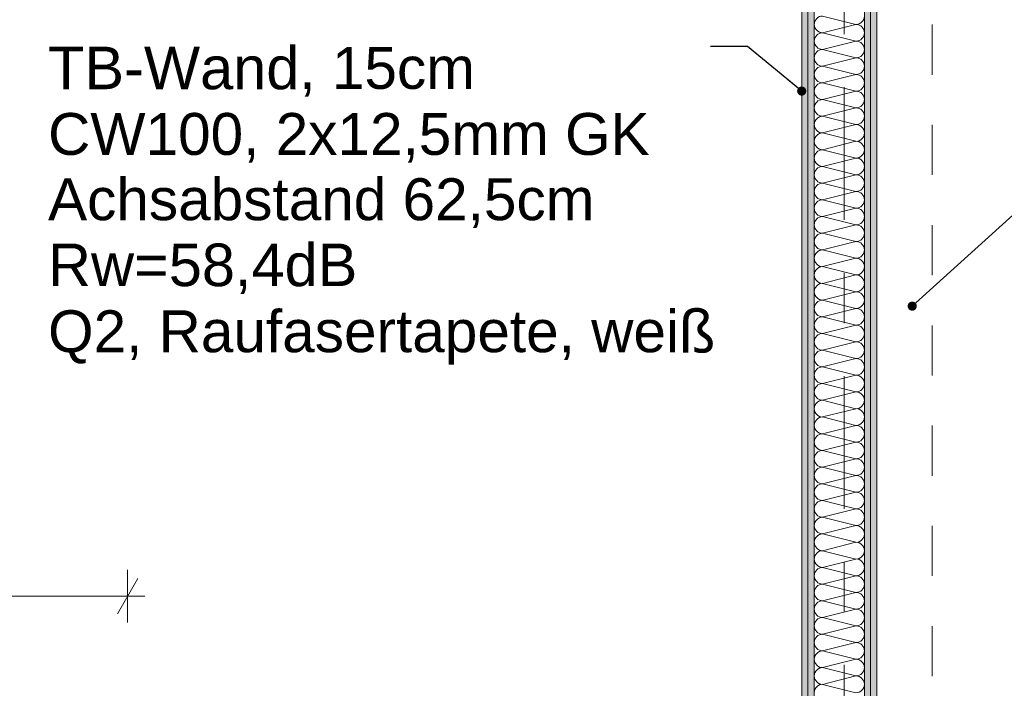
# Model space of a CAD drawing. Header units: metres. Extents: x -4 to 100, y -11 to 17.
# Tile 63 of 256: x 2.48 to 4.45, y 9.23 to 10.56. Entities that reach past the tile are written whole.
import ezdxf

# ---------------------------------------------------------------- set-up
doc = ezdxf.new("R2010")
doc.units = ezdxf.units.M
doc.header["$MEASUREMENT"] = 0
doc.linetypes.add('Strichlinie doppelt', pattern=[0.546806, 0.264583, -0.105833, 0.070556, -0.105833])
doc.linetypes.add('Untersicht', pattern=[0.1, 0.075, -0.025])
for name, color, linetype in [('152 - Bemaßung_ Beschriftung.Ausbau', 7, 'Continuous'), ('451 - Universal.Achsen Raster', 7, 'Continuous'), ('650 - Abdeckung.Fußboden Aufbau', 7, 'Continuous'), ('Neubau_152 - Bemaßung_ Beschriftung.Ausbau', 7, 'Continuous'), ('Neubau_606 - Struktur.Wand Innen Ausbau', 7, 'Continuous'), ('Neubau_653 - Abdeckung.TB Verkofferung', 7, 'Continuous')]:
    doc.layers.add(name, color=color, linetype=linetype)
doc.styles.add('ERSTELLTER_STIL_2', font='txt')
doc.dimstyles.new('ERSTELLTER_STIL__3', dxfattribs={"dimtxt": 0.1, "dimasz": 0.0532, "dimexe": 0.18, "dimexo": 0.0625, "dimgap": 0, "dimtad": 1, "dimzin": 0, "dimdsep": 46, "dimtxsty": 'ERSTELLTER_STIL_2', "dimblk": 'ARROWHEAD_2', "dimblk1": 'ARROWHEAD_2', "dimblk2": 'ARROWHEAD_2', "dimcen": 0.09, "dimse1": 1, "dimse2": 1, "dimclrd": 7, "dimclre": 7, "dimclrt": 7, "dimazin": 0, "dimtfac": 1, "dimtdec": 4, "dimtmove": 0, "dimatfit": 3, "dimfxl": 1, "dimtolj": 1, "dimtzin": 0, "dimarcsym": 0})
doc.dimstyles.new('ERSTELLTER_STIL__5', dxfattribs={"dimtxt": 0.1, "dimasz": 0.0532, "dimexe": 0.18, "dimexo": 0.0625, "dimgap": 0, "dimtad": 1, "dimtih": 1, "dimtoh": 1, "dimzin": 0, "dimdsep": 46, "dimtxsty": 'ERSTELLTER_STIL_2', "dimblk": 'ARROWHEAD_2', "dimblk1": 'ARROWHEAD_2', "dimblk2": 'ARROWHEAD_2', "dimcen": 0.09, "dimse1": 1, "dimse2": 1, "dimclrd": 7, "dimclre": 7, "dimclrt": 7, "dimazin": 0, "dimtfac": 1, "dimtdec": 4, "dimtmove": 0, "dimatfit": 3, "dimfxl": 1, "dimtolj": 1, "dimtzin": 0, "dimarcsym": 0})
doc.dimstyles.new('ERSTELLTER_STIL__8', dxfattribs={"dimtxt": 0.18, "dimasz": 0.03648, "dimexe": 0.18, "dimexo": 0.0625, "dimgap": 0, "dimtad": 0, "dimtih": 1, "dimtoh": 1, "dimdec": 4, "dimzin": 0, "dimdsep": 46, "dimcen": 0.09, "dimadec": 0, "dimazin": 0, "dimtfac": 1, "dimtdec": 4, "dimtmove": 0, "dimatfit": 3, "dimldrblk": 'ARROWHEAD_11', "dimfxl": 1, "dimtolj": 1, "dimtzin": 0, "dimarcsym": 0})
pattern_1 = [(45, (0, 0), (-0.01767767, 0.01767767), [0, -0.025])]

# ---------------------------------------------------------------- blocks, each defined once
blk = doc.blocks.new('*X29')
at = {"layer": 'Neubau_606 - Struktur.Wand Innen Ausbau', "color": 7, "linetype": 'Continuous', "lineweight": 5}
for p, q in [((4.0867, 10.5667), (4.1533, 10.55)), ((4.0867, 10.5333), (4.1533, 10.55)), ((4.0867, 10.5333), (4.1533, 10.5167)), ((4.0867, 10.5), (4.1533, 10.5167)), ((4.0867, 10.5), (4.1533, 10.4833)), ((4.0867, 10.4667), (4.1533, 10.4833)), ((4.0867, 10.4667), (4.1533, 10.45)), ((4.0867, 10.4333), (4.1533, 10.45)), ((4.0867, 10.4333), (4.1533, 10.4167)), ((4.0867, 10.4), (4.1533, 10.4167)), ((4.0867, 10.4), (4.1533, 10.3833)), ((4.0867, 10.3667), (4.1533, 10.3833)), ((4.0867, 10.3667), (4.1533, 10.35)), ((4.0867, 10.3333), (4.1533, 10.35)), ((4.0867, 10.3333), (4.1533, 10.3167)), ((4.0867, 10.3), (4.1533, 10.3167)), ((4.0867, 10.3), (4.1533, 10.2833)), ((4.0867, 10.2667), (4.1533, 10.2833)), ((4.0867, 10.2667), (4.1533, 10.25)), ((4.0867, 10.2333), (4.1533, 10.25)), ((4.0867, 10.2333), (4.1533, 10.2167)), ((4.0867, 10.2), (4.1533, 10.2167)), ((4.0867, 10.2), (4.1533, 10.1833)), ((4.0867, 10.1667), (4.1533, 10.1833)), ((4.0867, 10.1667), (4.1533, 10.15)), ((4.0867, 10.1333), (4.1533, 10.15)), ((4.0867, 10.1333), (4.1533, 10.1167)), ((4.0867, 10.1), (4.1533, 10.1167)), ((4.0867, 10.1), (4.1533, 10.0833)), ((4.0867, 10.0667), (4.1533, 10.0833)), ((4.0867, 10.0667), (4.1533, 10.05)), ((4.0867, 10.0333), (4.1533, 10.05)), ((4.0867, 10.0333), (4.1533, 10.0167)), ((4.0867, 10), (4.1533, 10.0167)), ((4.0867, 10), (4.1533, 9.9833)), ((4.0867, 9.9667), (4.1533, 9.9833)), ((4.0867, 9.9667), (4.1533, 9.95)), ((4.0867, 9.9333), (4.1533, 9.95)), ((4.0867, 9.9333), (4.1533, 9.9167)), ((4.0867, 9.9), (4.1533, 9.9167)), ((4.0867, 9.9), (4.1533, 9.8833)), ((4.0867, 9.8667), (4.1533, 9.8833)), ((4.0867, 9.8667), (4.1533, 9.85)), ((4.0867, 9.8333), (4.1533, 9.85)), ((4.0867, 9.8333), (4.1533, 9.8167)), ((4.0867, 9.8), (4.1533, 9.8167)), ((4.0867, 9.8), (4.1533, 9.7833)), ((4.0867, 9.7667), (4.1533, 9.7833)), ((4.0867, 9.7667), (4.1533, 9.75)), ((4.0867, 9.7333), (4.1533, 9.75)), ((4.0867, 9.7333), (4.1533, 9.7167)), ((4.0867, 9.7), (4.1533, 9.7167)), ((4.0867, 9.7), (4.1533, 9.6833)), ((4.0867, 9.6667), (4.1533, 9.6833)), ((4.0867, 9.6667), (4.1533, 9.65)), ((4.0867, 9.6333), (4.1533, 9.65)), ((4.0867, 9.6333), (4.1533, 9.6167)), ((4.0867, 9.6), (4.1533, 9.6167)), ((4.0867, 9.6), (4.1533, 9.5833)), ((4.0867, 9.5667), (4.1533, 9.5833)), ((4.0867, 9.5667), (4.1533, 9.55)), ((4.0867, 9.5333), (4.1533, 9.55)), ((4.0867, 9.5333), (4.1533, 9.5167)), ((4.0867, 9.5), (4.1533, 9.5167)), ((4.0867, 9.5), (4.1533, 9.4833)), ((4.0867, 9.4667), (4.1533, 9.4833)), ((4.0867, 9.4667), (4.1533, 9.45)), ((4.0867, 9.4333), (4.1533, 9.45)), ((4.0867, 9.4333), (4.1533, 9.4167)), ((4.0867, 9.4), (4.1533, 9.4167)), ((4.0867, 9.4), (4.1533, 9.3833)), ((4.0867, 9.3667), (4.1533, 9.3833)), ((4.0867, 9.3667), (4.1533, 9.35)), ((4.0867, 9.3333), (4.1533, 9.35)), ((4.0867, 9.3333), (4.1533, 9.3167)), ((4.0867, 9.3), (4.1533, 9.3167)), ((4.0867, 9.3), (4.1533, 9.2833)), ((4.0867, 9.2667), (4.1533, 9.2833)), ((4.0867, 9.2667), (4.1533, 9.25)), ((4.0867, 9.2333), (4.1533, 9.25)), ((4.0867, 9.2333), (4.1533, 9.2167))]:
    blk.add_line(p, q, dxfattribs=at)
for centre, start, end in [((4.0867, 10.55), 90, 180), ((4.0867, 10.55), 180, 270), ((4.1533, 10.5667), 270, 0), ((4.1533, 10.5333), 0, 90), ((4.0867, 10.5167), 90, 180), ((4.1533, 10.5333), 270, 0), ((4.0867, 10.5167), 180, 270), ((4.1533, 10.5), 0, 90), ((4.0867, 10.4833), 90, 180), ((4.1533, 10.5), 270, 0), ((4.0867, 10.4833), 180, 270), ((4.1533, 10.4667), 0, 90), ((4.0867, 10.45), 90, 180), ((4.1533, 10.4667), 270, 0), ((4.0867, 10.45), 180, 270), ((4.0867, 10.4167), 90, 180), ((4.1533, 10.4333), 0, 90), ((4.1533, 10.4333), 270, 0), ((4.0867, 10.4167), 180, 270), ((4.1533, 10.4), 0, 90), ((4.0867, 10.3833), 90, 180), ((4.1533, 10.4), 270, 0), ((4.0867, 10.3833), 180, 270), ((4.1533, 10.3667), 0, 90), ((4.0867, 10.35), 90, 180), ((4.1533, 10.3667), 270, 0), ((4.0867, 10.35), 180, 270), ((4.1533, 10.3333), 0, 90), ((4.0867, 10.3167), 90, 180), ((4.0867, 10.3167), 180, 270), ((4.1533, 10.3333), 270, 0), ((4.1533, 10.3), 0, 90), ((4.0867, 10.2833), 90, 180), ((4.1533, 10.3), 270, 0), ((4.0867, 10.2833), 180, 270), ((4.1533, 10.2667), 0, 90), ((4.0867, 10.25), 90, 180), ((4.1533, 10.2667), 270, 0), ((4.0867, 10.25), 180, 270), ((4.1533, 10.2333), 0, 90), ((4.0867, 10.2167), 90, 180), ((4.0867, 10.2167), 180, 270), ((4.1533, 10.2333), 270, 0), ((4.1533, 10.2), 0, 90), ((4.0867, 10.1833), 90, 180), ((4.1533, 10.2), 270, 0), ((4.0867, 10.1833), 180, 270), ((4.1533, 10.1667), 0, 90), ((4.0867, 10.15), 90, 180), ((4.1533, 10.1667), 270, 0), ((4.0867, 10.15), 180, 270), ((4.1533, 10.1333), 0, 90), ((4.0867, 10.1167), 90, 180), ((4.1533, 10.1333), 270, 0), ((4.0867, 10.1167), 180, 270), ((4.0867, 10.0833), 90, 180), ((4.1533, 10.1), 0, 90), ((4.1533, 10.1), 270, 0), ((4.0867, 10.0833), 180, 270), ((4.1533, 10.0667), 0, 90), ((4.0867, 10.05), 90, 180), ((4.1533, 10.0667), 270, 0), ((4.0867, 10.05), 180, 270), ((4.1533, 10.0333), 0, 90), ((4.0867, 10.0167), 90, 180), ((4.1533, 10.0333), 270, 0), ((4.0867, 10.0167), 180, 270), ((4.0867, 9.9833), 90, 180), ((4.1533, 10), 0, 90), ((4.1533, 10), 270, 0), ((4.0867, 9.9833), 180, 270), ((4.1533, 9.9667), 0, 90), ((4.0867, 9.95), 90, 180), ((4.1533, 9.9667), 270, 0), ((4.0867, 9.95), 180, 270), ((4.1533, 9.9333), 0, 90), ((4.0867, 9.9167), 90, 180), ((4.1533, 9.9333), 270, 0), ((4.0867, 9.9167), 180, 270), ((4.1533, 9.9), 0, 90), ((4.0867, 9.8833), 90, 180), ((4.0867, 9.8833), 180, 270), ((4.1533, 9.9), 270, 0), ((4.1533, 9.8667), 0, 90), ((4.0867, 9.85), 90, 180), ((4.1533, 9.8667), 270, 0), ((4.0867, 9.85), 180, 270), ((4.1533, 9.8333), 0, 90), ((4.0867, 9.8167), 90, 180), ((4.1533, 9.8333), 270, 0), ((4.0867, 9.8167), 180, 270), ((4.1533, 9.8), 0, 90), ((4.0867, 9.7833), 90, 180), ((4.0867, 9.7833), 180, 270), ((4.1533, 9.8), 270, 0), ((4.1533, 9.7667), 0, 90), ((4.0867, 9.75), 90, 180), ((4.1533, 9.7667), 270, 0), ((4.0867, 9.75), 180, 270), ((4.1533, 9.7333), 0, 90), ((4.0867, 9.7167), 90, 180), ((4.1533, 9.7333), 270, 0), ((4.0867, 9.7167), 180, 270), ((4.1533, 9.7), 0, 90), ((4.0867, 9.6833), 90, 180), ((4.1533, 9.7), 270, 0), ((4.0867, 9.6833), 180, 270), ((4.0867, 9.65), 90, 180), ((4.1533, 9.6667), 0, 90), ((4.1533, 9.6667), 270, 0), ((4.0867, 9.65), 180, 270), ((4.1533, 9.6333), 0, 90), ((4.0867, 9.6167), 90, 180), ((4.1533, 9.6333), 270, 0), ((4.0867, 9.6167), 180, 270), ((4.1533, 9.6), 0, 90), ((4.0867, 9.5833), 90, 180), ((4.1533, 9.6), 270, 0), ((4.0867, 9.5833), 180, 270), ((4.1533, 9.5667), 0, 90), ((4.0867, 9.55), 90, 180), ((4.0867, 9.55), 180, 270), ((4.1533, 9.5667), 270, 0), ((4.1533, 9.5333), 0, 90), ((4.0867, 9.5167), 90, 180), ((4.1533, 9.5333), 270, 0), ((4.0867, 9.5167), 180, 270), ((4.1533, 9.5), 0, 90), ((4.0867, 9.4833), 90, 180), ((4.1533, 9.5), 270, 0), ((4.0867, 9.4833), 180, 270), ((4.1533, 9.4667), 0, 90), ((4.0867, 9.45), 90, 180), ((4.0867, 9.45), 180, 270), ((4.1533, 9.4667), 270, 0), ((4.1533, 9.4333), 0, 90), ((4.0867, 9.4167), 90, 180), ((4.1533, 9.4333), 270, 0), ((4.0867, 9.4167), 180, 270), ((4.1533, 9.4), 0, 90), ((4.0867, 9.3833), 90, 180), ((4.1533, 9.4), 270, 0), ((4.0867, 9.3833), 180, 270), ((4.1533, 9.3667), 0, 90), ((4.0867, 9.35), 90, 180), ((4.1533, 9.3667), 270, 0), ((4.0867, 9.35), 180, 270), ((4.0867, 9.3167), 90, 180), ((4.1533, 9.3333), 0, 90), ((4.1533, 9.3333), 270, 0), ((4.0867, 9.3167), 180, 270), ((4.1533, 9.3), 0, 90), ((4.0867, 9.2833), 90, 180), ((4.1533, 9.3), 270, 0), ((4.0867, 9.2833), 180, 270), ((4.1533, 9.2667), 0, 90), ((4.0867, 9.25), 90, 180), ((4.1533, 9.2667), 270, 0), ((4.0867, 9.25), 180, 270), ((4.0867, 9.2167), 90, 180), ((4.1533, 9.2333), 0, 90), ((4.1533, 9.2333), 270, 0)]:
    blk.add_arc(centre, 0.0167, start, end, dxfattribs=at)
blk = doc.blocks.new('ARROWHEAD_11')
at = {"color": 0, "linetype": 'Continuous', "lineweight": 0}
blk.add_line((0, 0), (-1, 0), dxfattribs=at)
at = {"color": 0, "linetype": 'Continuous', "lineweight": 0, "const_width": 0.25, "flags": 128}
blk.add_lwpolyline([(-0.125, 0, 1), (0.125, 0, 1)], format="xyb", close=True, dxfattribs=at)
blk = doc.blocks.new('*D424')
at = {"layer": '152 - Bemaßung_ Beschriftung.Ausbau', "color": 7, "linetype": 'Continuous', "lineweight": 5}
for p, q in [((-1.71, 13.4752), (-1.64, 13.4348)), ((-1.675, 8.2275), (-1.675, 13.455)), ((-1.71, 8.2477), (-1.64, 8.2073)), ((-1.6225, 8.2275), (-1.7275, 8.2275)), ((-1.675, 8.0775), (-1.675, 8.2275))]:
    blk.add_line(p, q, dxfattribs=at)
at = {"layer": '152 - Bemaßung_ Beschriftung.Ausbau', "color": 7, "lineweight": 5, "insert": (-1.6756, 10.6581), "char_height": 0.1, "attachment_point": 7, "rotation": 90, "style": 'ERSTELLTER_STIL_2'}
blk.add_mtext('\\A1;{\\pql;\\fArial|b0|i0|c0|p38;5,22\\fArial|b0|i0|c0|p38;\\A1{\\H.66x;\\S75^  ;}}', dxfattribs=at)
blk = doc.blocks.new('ARROWHEAD_2')
at = {"color": 0, "linetype": 'Continuous', "lineweight": 0}
for p, q in [((-0.378, -0.655), (0.378, 0.655)), ((0, 0), (-1, 0))]:
    blk.add_line(p, q, dxfattribs=at)
blk = doc.blocks.new('*D592')
at = {"layer": '152 - Bemaßung_ Beschriftung.Ausbau', "color": 7, "linetype": 'Continuous', "lineweight": 5}
for p, q in [((1.69, 9.3568), (1.69, 9.4618)), ((2.7, 9.3568), (2.7, 9.4618)), ((1.7102, 9.4443), (1.6698, 9.3743)), ((2.6798, 9.3743), (2.7202, 9.4443)), ((1.69, 9.4093), (2.7, 9.4093)), ((2.7, 9.4093), (2.7342, 9.4093))]:
    blk.add_line(p, q, dxfattribs=at)
at = {"layer": '152 - Bemaßung_ Beschriftung.Ausbau', "color": 7, "lineweight": 5, "char_height": 0.1, "attachment_point": 7, "style": 'ERSTELLTER_STIL_2'}
for s, insert in [('\\A1;{\\pql;\\fArial|b0|i0|c0|p38;2,13\\fArial|b0|i0|c0|p38;\\A1{\\H.66x;\\S5^  ;}}', (2.0369, 9.2699)), ('\\A1;{\\pql;\\fArial|b0|i0|c0|p38;1,01}', (2.062, 9.4293))]:
    blk.add_mtext(s, dxfattribs=dict(at, insert=insert))

msp = doc.modelspace()

# ---------------------------------------------------------------- hatches: boundary and pattern name
at = {"layer": 'Neubau_606 - Struktur.Wand Innen Ausbau', "linetype": 'Continuous', "lineweight": 0, "true_color": 0x000000}
h = msp.add_hatch(dxfattribs=at)
h.set_pattern_fill('Gips_0001', color=18, style=0, pattern_type=2)
h.set_pattern_definition(pattern_1)
h.paths.add_polyline_path([(4.045, 12.99), (4.045, 8.6), (4.0575, 8.6), (4.0575, 12.99)])
h = msp.add_hatch(dxfattribs=at)
h.set_pattern_fill('Gips_0001', color=18, style=0, pattern_type=2)
h.set_pattern_definition(pattern_1)
h.paths.add_polyline_path([(4.07, 12.99), (4.0575, 12.99), (4.0575, 8.6), (4.07, 8.6)])
h = msp.add_hatch(dxfattribs=at)
h.set_pattern_fill('Gips_0001', color=18, style=0, pattern_type=2)
h.set_pattern_definition(pattern_1)
h.paths.add_polyline_path([(4.17, 8.6), (4.1825, 8.6), (4.1825, 12.99), (4.17, 12.99)])
h = msp.add_hatch(dxfattribs=at)
h.set_pattern_fill('Gips_0001', color=18, style=0, pattern_type=2)
h.set_pattern_definition(pattern_1)
h.paths.add_polyline_path([(4.1825, 12.99), (4.1825, 8.6), (4.195, 8.6), (4.195, 12.99)])

# ---------------------------------------------------------------- linework, layer by layer
at = {"layer": '451 - Universal.Achsen Raster', "color": 160, "linetype": 'Strichlinie doppelt', "lineweight": 9, "true_color": 0x3232ff}
msp.add_line((4.13, -10.585), (4.13, 16.355), dxfattribs=at)
at = {"layer": '650 - Abdeckung.Fußboden Aufbau', "color": 7, "linetype": 'Continuous', "lineweight": 13, "flags": 128}
for points in [[(4.045, 8.2275), (4.045, 12.99), (3.97, 12.99), (3.97, 13.445), (0.69, 13.445), (0.69, 12.99), (0.37, 12.99), (0.37, 13.445), (0.235, 13.445), (0.235, 8.51)], [(4.195, 12.99), (4.195, 8.2275), (5.41, 8.2275)]]:
    msp.add_lwpolyline(points, dxfattribs=at)
at = {"layer": 'Neubau_606 - Struktur.Wand Innen Ausbau', "color": 1, "linetype": 'Continuous', "lineweight": 9}
for p, q in [((4.0575, 12.99), (4.0575, 8.6)), ((4.1825, 12.99), (4.1825, 8.6))]:
    msp.add_line(p, q, dxfattribs=at)
at = {"layer": 'Neubau_606 - Struktur.Wand Innen Ausbau', "color": 1, "linetype": 'Continuous', "lineweight": 13}
for p, q in [((4.07, 12.99), (4.07, 8.6)), ((4.17, 12.99), (4.17, 8.6))]:
    msp.add_line(p, q, dxfattribs=at)
at = {"layer": 'Neubau_606 - Struktur.Wand Innen Ausbau', "color": 1, "linetype": 'Continuous', "lineweight": 13, "flags": 128}
for points in [[(4.045, 12.99), (4.045, 8.6)], [(4.195, 8.6), (4.195, 12.69)]]:
    msp.add_lwpolyline(points, dxfattribs=at)
at = {"layer": 'Neubau_653 - Abdeckung.TB Verkofferung', "color": 1, "linetype": 'Untersicht', "lineweight": 9}
for p, q in [((4.195, 8.6495), (4.195, 12.69)), ((4.305, 8.6495), (4.305, 12.69))]:
    msp.add_line(p, q, dxfattribs=at)

# ---------------------------------------------------------------- block references
at = {"layer": 'Neubau_606 - Struktur.Wand Innen Ausbau', "color": 1, "lineweight": 13}
msp.add_blockref('*X29', (0, 0), dxfattribs=at)

# ---------------------------------------------------------------- texts
at = {"layer": 'Neubau_152 - Bemaßung_ Beschriftung.Ausbau', "color": 1, "linetype": 'Continuous', "lineweight": 13, "insert": (2.5413, 10.5056), "char_height": 0.085, "attachment_point": 1, "line_spacing_factor": 0.934716, "style": 'ERSTELLTER_STIL_2'}
msp.add_mtext('\\A1;{\\pql;\\fArial|b0|i0|c0|p38;TB-Wand\\fArial|b0|i0|c0|p38;\\H0.983143x;, 15cm\\P\\pql;\\fArial|b0|i0|c0|p38;CW100, 2x12,5mm GK\\P\\pql;\\fArial|b0|i0|c0|p38;Achsabstand 62,5cm\\P\\pql;\\fArial|b0|i0|c0|p38;\\H1.017146x;Rw=58,4dB\\P\\pql;\\fArial|b0|i0|c0|p38;\\H0.983143x;Q2, Raufasertapete, wei\\fArial|b0|i0|c0|p38;\\H1.017146x;ß}', dxfattribs=at)

# ---------------------------------------------------------------- dimensions: what is measured, and where the dimension line sits
at = {"layer": '152 - Bemaßung_ Beschriftung.Ausbau', "color": 7, "linetype": 'Continuous', "lineweight": 5}
dim = msp.add_linear_dim(base=(-1.675, 13.455), p1=(5.7662, 8.2275), p2=(0.225, 13.455), angle=90, dimstyle='ERSTELLTER_STIL__3', dxfattribs=at)
dim.commit()
dim.dimension.update_dxf_attribs({"geometry": '*D424', "text_midpoint": (-1.745, 10.9612), "dimtype": 160, "text_rotation": 90})
dim = msp.add_linear_dim(base=(2.7, 9.4093), p1=(1.69, 8.2275), p2=(2.7, 8.2275), dimstyle='ERSTELLTER_STIL__5', dxfattribs=at)
dim.commit()
dim.dimension.update_dxf_attribs({"geometry": '*D592', "text_midpoint": (2.1918, 9.4793), "dimtype": 160})

# ---------------------------------------------------------------- leaders
at = {"layer": 'Neubau_152 - Bemaßung_ Beschriftung.Ausbau', "color": 1, "linetype": 'Continuous', "lineweight": 13, "annotation_type": 0, "has_hookline": 1}
for points, hookline_direction, text_width in [([(4.045, 10.4169), (3.9368, 10.5056), (3.8629, 10.5056)], 1, 1.3216), ([(4.2655, 9.9879), (4.4732, 10.1761), (4.5961, 10.1761)], 0, 0.8805)]:
    msp.add_leader(points, dimstyle='ERSTELLTER_STIL__8', dxfattribs=dict(at, hookline_direction=hookline_direction, text_width=text_width))

doc.saveas('drawing.dxf')
